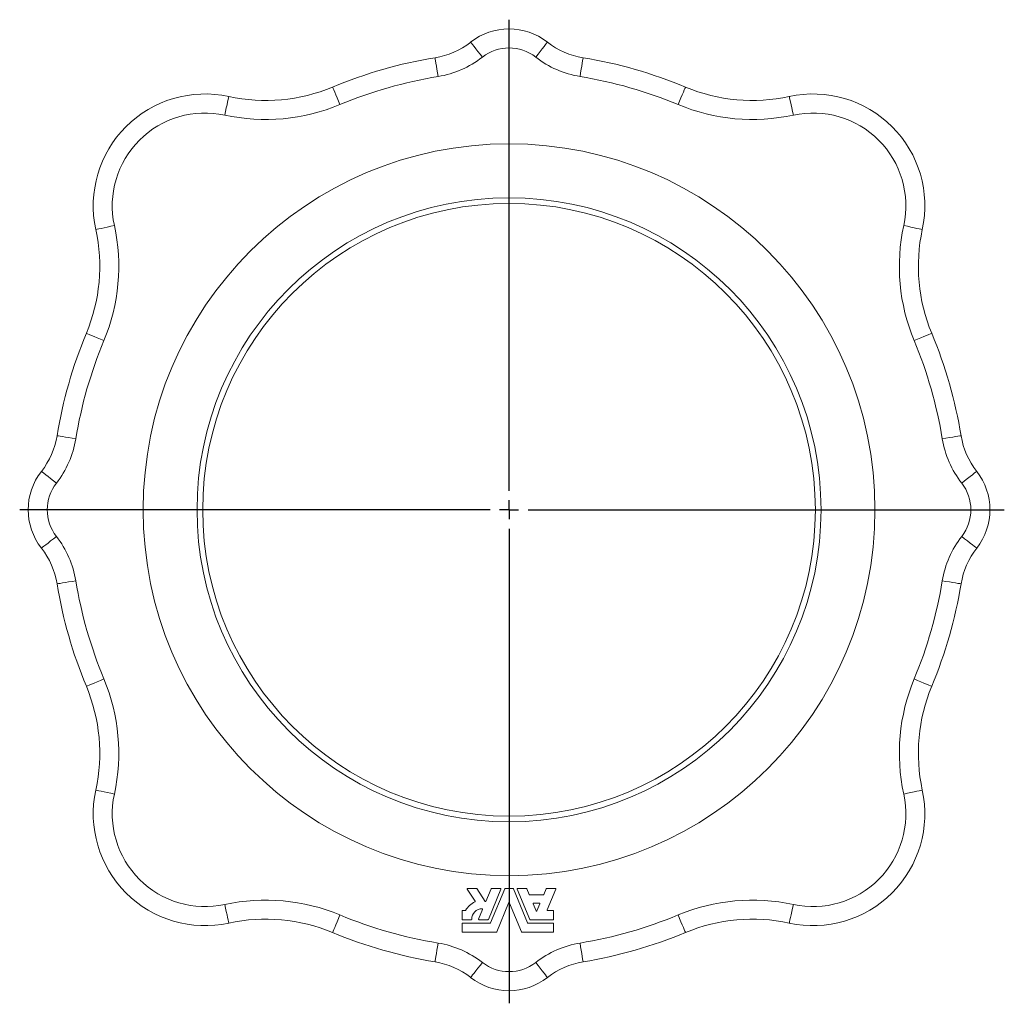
# Model space of a CAD drawing. Header units: millimetres. Extents: x 148 to 744, y 26 to 575.
# Tile 5 of 5: x 485 to 744, y 317 to 575. Entities that reach past the tile are written whole.
import ezdxf

# ---------------------------------------------------------------- set-up
doc = ezdxf.new("R2010")
doc.units = ezdxf.units.MM
doc.layers.add('FORMAT', color=7, linetype='Continuous')

# ---------------------------------------------------------------- blocks, each defined once
blk = doc.blocks.new('SW_CENTERMARKSYMBOL_0')
at = {"layer": 'FORMAT', "color": 0}
for p, q in [((0, 5), (0, 128.8)), ((-5, 0), (-128.61, 0)), ((0, 0), (-2.5, 0)), ((0, 0), (0, 2.5)), ((0, 0), (0, -2.5)), ((0, 0), (2.5, 0)), ((5, 0), (130.16, 0)), ((0, -5), (0, -129.69))]:
    blk.add_line(p, q, dxfattribs=at)

msp = doc.modelspace()

# ---------------------------------------------------------------- linework, layer by layer
at = {"color": 7, "linetype": 'Continuous', "lineweight": 15}
for p, q in [((604.94, 343.6), (602.89, 346.81)), ((602.99, 346.99), (605.33, 346.99)), ((605.43, 346.94), (607.58, 343.57)), ((607.79, 343.59), (609.17, 346.92)), ((611.73, 346.83), (608.42, 338.83)), ((609.01, 337.95), (612.73, 346.92)), ((609.28, 346.99), (611.62, 346.99)), ((612.84, 346.99), (614.88, 346.99)), ((614.99, 346.92), (618.71, 337.95)), ((619.3, 338.83), (615.99, 346.83)), ((616.1, 346.99), (618.44, 346.99)), ((618.55, 346.92), (619.19, 345.39)), ((622.98, 345.39), (623.62, 346.92)), ((623.73, 346.99), (626.07, 346.99)), ((626.18, 346.83), (623.9, 341.33)), ((619.3, 345.31), (622.87, 345.31)), ((613.75, 343.12), (610.62, 335.55)), ((617.11, 335.55), (613.97, 343.12)), ((620.97, 341.07), (620.2, 342.93)), ((620.32, 343.09), (621.85, 343.09)), ((621.96, 342.93), (621.19, 341.07)), ((601.54, 338.88), (601.54, 341.04)), ((601.66, 341.16), (602.35, 341.16)), ((605.86, 338.93), (606.91, 341.45)), ((624.01, 341.16), (625.42, 341.16)), ((625.54, 341.04), (625.54, 338.88)), ((601.54, 335.59), (601.54, 337.75)), ((603.94, 338.76), (601.66, 338.76)), ((601.66, 337.87), (608.9, 337.87)), ((608.31, 338.76), (605.97, 338.76)), ((618.82, 337.87), (625.42, 337.87)), ((625.42, 338.76), (619.41, 338.76)), ((625.54, 337.75), (625.54, 335.59)), ((610.51, 335.47), (601.66, 335.47)), ((625.42, 335.47), (617.22, 335.47))]:
    msp.add_line(p, q, dxfattribs=at)
at = {"color": 8, "linetype": 'Continuous', "lineweight": 0, "flags": 128}
for points in [[(603.77, 569.39), (603.83, 569.32), (604, 569.1), (604.28, 568.74), (604.66, 568.25), (605.13, 567.65), (605.67, 566.97), (606.25, 566.22), (606.85, 565.45)], [(623.95, 569.39), (623.9, 569.32), (623.72, 569.1), (623.44, 568.74), (623.06, 568.25), (622.59, 567.65), (622.06, 566.97), (621.48, 566.22), (620.87, 565.45)], [(594.4, 565.28), (594.42, 565.2), (594.46, 564.92), (594.54, 564.47), (594.64, 563.85), (594.76, 563.1), (594.9, 562.25), (595.05, 561.32), (595.21, 560.35)], [(633.32, 565.28), (633.31, 565.2), (633.26, 564.92), (633.19, 564.47), (633.09, 563.85), (632.96, 563.1), (632.82, 562.25), (632.67, 561.32), (632.51, 560.35)], [(567.49, 557.57), (567.52, 557.49), (567.63, 557.24), (567.81, 556.81), (568.04, 556.24), (568.34, 555.54), (568.67, 554.74), (569.03, 553.87), (569.41, 552.96)], [(660.24, 557.57), (660.2, 557.49), (660.1, 557.24), (659.92, 556.81), (659.68, 556.24), (659.39, 555.54), (659.05, 554.74), (658.69, 553.87), (658.31, 552.96)], [(540.21, 555.1), (540.19, 555.01), (540.13, 554.74), (540.03, 554.29), (539.9, 553.68), (539.74, 552.94), (539.55, 552.09), (539.35, 551.17), (539.14, 550.21)], [(687.52, 555.1), (687.54, 555.01), (687.59, 554.74), (687.69, 554.29), (687.82, 553.68), (687.99, 552.94), (688.17, 552.09), (688.37, 551.17), (688.58, 550.21)], [(505.25, 520.14), (505.34, 520.16), (505.61, 520.22), (506.06, 520.32), (506.67, 520.45), (507.41, 520.61), (508.26, 520.8), (509.18, 521), (510.14, 521.21)], [(722.47, 520.14), (722.38, 520.16), (722.11, 520.22), (721.66, 520.32), (721.06, 520.45), (720.31, 520.61), (719.46, 520.8), (718.54, 521), (717.59, 521.21)], [(502.78, 492.86), (502.86, 492.83), (503.11, 492.72), (503.54, 492.54), (504.11, 492.31), (504.81, 492.01), (505.61, 491.68), (506.48, 491.32), (507.39, 490.94)], [(724.95, 492.86), (724.87, 492.83), (724.61, 492.72), (724.18, 492.54), (723.61, 492.31), (722.91, 492.01), (722.11, 491.68), (721.24, 491.32), (720.33, 490.94)], [(495.07, 465.95), (495.15, 465.93), (495.43, 465.89), (495.88, 465.81), (496.5, 465.71), (497.25, 465.59), (498.1, 465.45), (499.03, 465.3), (500, 465.14)], [(732.66, 465.95), (732.57, 465.93), (732.29, 465.89), (731.84, 465.81), (731.23, 465.71), (730.48, 465.59), (729.62, 465.45), (728.69, 465.3), (727.72, 465.14)], [(490.96, 456.58), (491.03, 456.52), (491.25, 456.35), (491.61, 456.07), (492.1, 455.69), (492.7, 455.22), (493.38, 454.68), (494.13, 454.1), (494.9, 453.5)], [(736.76, 456.58), (736.69, 456.52), (736.47, 456.35), (736.11, 456.07), (735.62, 455.69), (735.02, 455.22), (734.34, 454.68), (733.6, 454.1), (732.82, 453.5)], [(490.96, 436.4), (491.03, 436.45), (491.25, 436.63), (491.61, 436.91), (492.1, 437.29), (492.7, 437.76), (493.38, 438.29), (494.13, 438.87), (494.9, 439.48)], [(736.76, 436.4), (736.69, 436.45), (736.47, 436.63), (736.11, 436.91), (735.62, 437.29), (735.02, 437.76), (734.34, 438.29), (733.6, 438.87), (732.82, 439.48)], [(495.07, 427.03), (495.15, 427.04), (495.43, 427.09), (495.88, 427.16), (496.5, 427.26), (497.25, 427.39), (498.1, 427.53), (499.03, 427.68), (500, 427.84)], [(732.66, 427.03), (732.57, 427.04), (732.29, 427.09), (731.84, 427.16), (731.23, 427.26), (730.48, 427.39), (729.62, 427.53), (728.69, 427.68), (727.72, 427.84)], [(502.78, 400.11), (502.86, 400.15), (503.11, 400.25), (503.54, 400.43), (504.11, 400.67), (504.81, 400.96), (505.61, 401.3), (506.48, 401.66), (507.39, 402.04)], [(724.95, 400.11), (724.87, 400.15), (724.61, 400.25), (724.18, 400.43), (723.61, 400.67), (722.91, 400.96), (722.11, 401.3), (721.24, 401.66), (720.33, 402.04)], [(505.25, 372.83), (505.34, 372.81), (505.61, 372.76), (506.06, 372.66), (506.67, 372.53), (507.41, 372.36), (508.26, 372.18), (509.18, 371.98), (510.14, 371.77)], [(722.47, 372.83), (722.38, 372.81), (722.11, 372.76), (721.66, 372.66), (721.06, 372.53), (720.31, 372.36), (719.46, 372.18), (718.54, 371.98), (717.59, 371.77)], [(540.21, 337.88), (540.19, 337.97), (540.13, 338.24), (540.03, 338.69), (539.9, 339.3), (539.74, 340.04), (539.55, 340.89), (539.35, 341.81), (539.14, 342.76)], [(687.52, 337.88), (687.54, 337.97), (687.59, 338.24), (687.69, 338.69), (687.82, 339.3), (687.99, 340.04), (688.17, 340.89), (688.37, 341.81), (688.58, 342.76)], [(567.49, 335.4), (567.52, 335.48), (567.63, 335.74), (567.81, 336.17), (568.04, 336.74), (568.34, 337.44), (568.67, 338.24), (569.03, 339.11), (569.41, 340.02)], [(660.24, 335.4), (660.2, 335.48), (660.1, 335.74), (659.92, 336.17), (659.68, 336.74), (659.39, 337.44), (659.05, 338.24), (658.69, 339.11), (658.31, 340.02)], [(594.4, 327.69), (594.42, 327.78), (594.46, 328.06), (594.54, 328.51), (594.64, 329.12), (594.76, 329.87), (594.9, 330.73), (595.05, 331.66), (595.21, 332.63)], [(633.32, 327.69), (633.31, 327.78), (633.26, 328.06), (633.19, 328.51), (633.09, 329.12), (632.96, 329.87), (632.82, 330.73), (632.67, 331.66), (632.51, 332.63)], [(603.77, 323.59), (603.83, 323.66), (604, 323.88), (604.28, 324.24), (604.66, 324.73), (605.13, 325.33), (605.67, 326.01), (606.25, 326.75), (606.85, 327.53)], [(623.95, 323.59), (623.9, 323.66), (623.72, 323.88), (623.44, 324.24), (623.06, 324.73), (622.59, 325.33), (622.06, 326.01), (621.48, 326.75), (620.87, 327.53)]]:
    msp.add_lwpolyline(points, dxfattribs=at)
at = {"color": 7, "linetype": 'Continuous', "lineweight": 15}
for radius in [96.17, 82, 80.5]:
    msp.add_circle((613.86, 446.49), radius, dxfattribs=at)
for centre, radius, start, end in [((613.86, 556.49), 16.38, 51.9725, 128.0275), ((591.07, 585.63), 20.62, 279.303, 308.0275), ((636.66, 585.63), 20.62, 231.9725, 260.697), ((613.86, 446.49), 120.38, 99.303, 112.6591), ((613.86, 446.49), 120.38, 67.3409, 80.697), ((549.91, 599.68), 45.62, 257.7198, 292.6591), ((677.81, 599.68), 45.62, 247.3409, 282.2802), ((533.96, 526.39), 29.38, 77.7198, 192.2802), ((693.76, 526.39), 29.38, 347.7198, 102.2802), ((460.67, 510.44), 45.62, 337.3409, 12.2802), ((767.05, 510.44), 45.62, 167.7198, 202.6591), ((613.86, 446.49), 120.38, 157.3409, 170.697), ((613.86, 446.49), 120.38, 9.303, 22.6591), ((474.72, 469.28), 20.62, 321.9725, 350.697), ((753.01, 469.28), 20.62, 189.303, 218.0275), ((503.86, 446.49), 16.38, 141.9725, 218.0275), ((723.86, 446.49), 16.38, 321.9725, 38.0275), ((474.72, 423.69), 20.62, 9.303, 38.0275), ((753.01, 423.69), 20.62, 141.9725, 170.697), ((613.86, 446.49), 120.38, 189.303, 202.6591), ((613.86, 446.49), 120.38, 337.3409, 350.697), ((460.67, 382.54), 45.62, 347.7198, 22.6591), ((767.05, 382.54), 45.62, 157.3409, 192.2802), ((533.96, 366.59), 29.38, 167.7198, 282.2802), ((693.76, 366.59), 29.38, 315, 12.2802), ((602.99, 346.87), 0.12, 90, 212.5), ((605.33, 346.87), 0.12, 32.5, 90), ((609.28, 346.87), 0.12, 90, 157.5), ((611.62, 346.87), 0.12, 337.5, 90), ((612.84, 346.87), 0.12, 90, 157.5), ((614.88, 346.87), 0.12, 22.5, 90), ((616.1, 346.87), 0.12, 90, 202.5), ((618.44, 346.87), 0.12, 22.5, 90), ((623.73, 346.87), 0.12, 90, 157.5), ((626.07, 346.87), 0.12, 337.5, 90), ((619.3, 345.43), 0.12, 202.5, 270), ((622.87, 345.43), 0.12, 270, 337.5), ((693.76, 366.59), 29.38, 257.7198, 315), ((606.7, 338.98), 4.8, 112.2564, 152.1713), ((606.7, 338.98), 2.64, 87.7158, 182.1429), ((604.83, 343.54), 0.12, 292.2564, 32.5), ((606.8, 341.5), 0.12, 337.5, 87.7158), ((607.68, 343.63), 0.12, 212.5, 337.5), ((613.86, 343.07), 0.12, 22.5, 157.5), ((620.32, 342.97), 0.12, 90, 202.5), ((621.85, 342.97), 0.12, 337.5, 90), ((601.66, 341.04), 0.12, 90, 180), ((602.35, 341.28), 0.12, 270, 332.1713), ((621.08, 341.12), 0.12, 202.5, 337.5), ((624.01, 341.28), 0.12, 157.5, 270), ((625.42, 341.04), 0.12, 360, 90), ((549.91, 293.3), 45.62, 67.3409, 102.2802), ((601.66, 338.88), 0.12, 180, 270), ((601.66, 337.75), 0.12, 90, 180), ((603.94, 338.88), 0.12, 270, 2.1429), ((605.97, 338.88), 0.12, 157.5, 270), ((608.31, 338.88), 0.12, 270, 337.5), ((608.9, 337.99), 0.12, 270, 337.5), ((618.82, 337.99), 0.12, 202.5, 270), ((619.41, 338.88), 0.12, 202.5, 270), ((625.42, 338.88), 0.12, 270, 0), ((625.42, 337.75), 0.12, 0, 90), ((677.81, 293.3), 45.62, 77.7198, 112.6591), ((613.86, 446.49), 120.38, 247.3409, 260.697), ((601.66, 335.59), 0.12, 180, 270), ((610.51, 335.59), 0.12, 270, 337.5), ((617.22, 335.59), 0.12, 202.5, 270), ((625.42, 335.59), 0.12, 270, 0), ((613.86, 446.49), 120.38, 279.303, 292.6591), ((591.07, 307.34), 20.62, 51.9725, 80.697), ((636.66, 307.34), 20.62, 99.303, 128.0275), ((613.86, 336.49), 16.38, 231.9725, 308.0275)]:
    msp.add_arc(centre, radius, start, end, dxfattribs=at)
at = {"color": 8, "linetype": 'Continuous', "lineweight": 0}
for centre, radius, start, end in [((613.86, 556.49), 11.38, 51.9725, 128.0275), ((591.07, 585.63), 25.62, 279.303, 308.0275), ((636.66, 585.63), 25.62, 231.9725, 260.697), ((613.86, 446.49), 115.38, 99.303, 112.6591), ((613.86, 446.49), 115.38, 67.3409, 80.697), ((549.91, 599.68), 50.62, 257.7198, 292.6591), ((677.81, 599.68), 50.62, 247.3409, 282.2802), ((533.96, 526.39), 24.38, 77.7198, 192.2802), ((693.76, 526.39), 24.38, 347.7198, 102.2802), ((460.67, 510.44), 50.62, 337.3409, 12.2802), ((767.05, 510.44), 50.62, 167.7198, 202.6591), ((613.86, 446.49), 115.38, 157.3409, 170.697), ((613.86, 446.49), 115.38, 9.303, 22.6591), ((474.72, 469.28), 25.62, 321.9725, 350.697), ((753.01, 469.28), 25.62, 189.303, 218.0275), ((503.86, 446.49), 11.38, 141.9725, 218.0275), ((723.86, 446.49), 11.38, 321.9725, 38.0275), ((474.72, 423.69), 25.62, 9.303, 38.0275), ((753.01, 423.69), 25.62, 141.9725, 170.697), ((613.86, 446.49), 115.38, 189.303, 202.6591), ((613.86, 446.49), 115.38, 337.3409, 350.697), ((460.67, 382.54), 50.62, 347.7198, 22.6591), ((767.05, 382.54), 50.62, 157.3409, 192.2802), ((533.96, 366.59), 24.38, 167.7198, 282.2802), ((693.76, 366.59), 24.38, 257.7198, 12.2802), ((549.91, 293.3), 50.62, 67.3409, 102.2802), ((677.81, 293.3), 50.62, 77.7198, 112.6591), ((613.86, 446.49), 115.38, 247.3409, 260.697), ((613.86, 446.49), 115.38, 279.303, 292.6591), ((591.07, 307.34), 25.62, 51.9725, 80.697), ((636.66, 307.34), 25.62, 99.303, 128.0275), ((613.86, 336.49), 11.38, 231.9725, 308.0275)]:
    msp.add_arc(centre, radius, start, end, dxfattribs=at)

# ---------------------------------------------------------------- block references
at = {"layer": 'FORMAT'}
msp.add_blockref('SW_CENTERMARKSYMBOL_0', (613.86, 446.49), dxfattribs=at)

doc.saveas('drawing.dxf')
